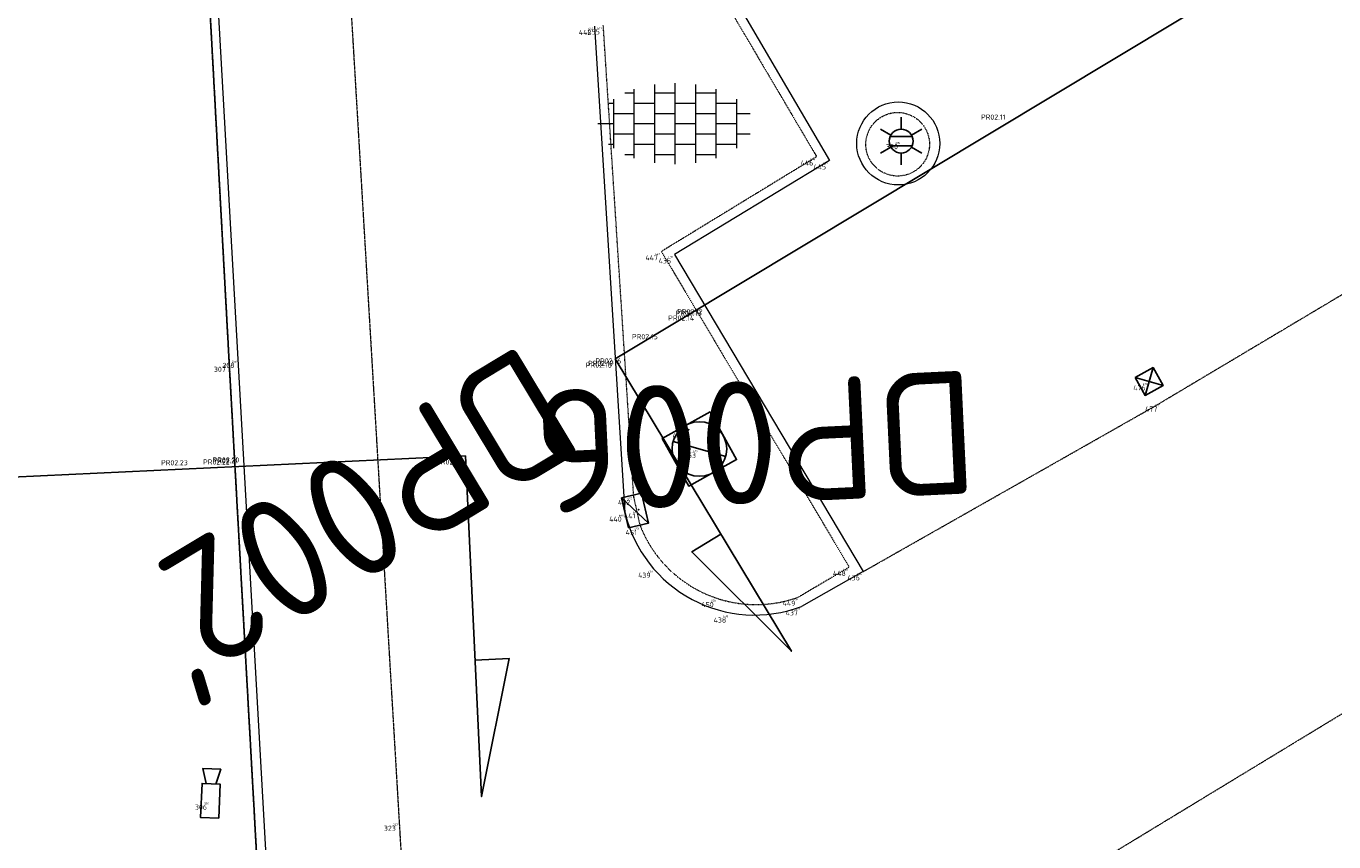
# Model space of a CAD drawing. Header units: millimetres. Extents: x 109167 to 931660, y 98993 to 321604.
# Tile 19 of 39: x 735206 to 754349, y 190371 to 202322. Entities that reach past the tile are written whole.
import ezdxf
from ezdxf.enums import TextEntityAlignment as Align

# ---------------------------------------------------------------- set-up
doc = ezdxf.new("R2010")
doc.units = ezdxf.units.MM
for name, pattern in [('AM-AS', [16, 10, -2, 2, -2]), ('JIS_08_15', [17.25, 15, -0.75, 0.75, -0.75]), ('XX-DASHDOT', [10, 3, -2, 0, -2, 3]), ('XX-HIDDEN', [4, 2, -2])]:
    doc.linetypes.add(name, pattern=pattern)
for name, color, linetype in [('- Plangrens ingemeten', 3, 'JIS_08_15'), ('B-ME-AL-SITUATIEMETING-S', 7, 'Continuous'), ('B-WE-AL-PROFIELLOCATIE-S', 7, 'Continuous'), ('B-WE-AL-SITUATIEMETING-S', 7, 'Continuous'), ('X-XX-AL-MEETPUNT_DATA_PUNTNUMMER-T18', 7, 'Continuous')]:
    doc.layers.add(name, color=color, linetype=linetype)
for name, color, linetype, lineweight in [('B-WE-AM-AS_HULPLIJN-G', 130, 'AM-AS', 18), ('B-WE-IE-MEUBILAIR_WEGMEUBILAIR_CAMERA-S', 7, 'Continuous', 25), ('B-WE-IE-MEUBILAIR_WEGMEUBILAIR_LICHTMAST-S', 7, 'Continuous', 25), ('B-WE-RI-HWA_KOLK-S', 150, 'Continuous', 25), ('B-WE-RI-PUT_BETON-S', 7, 'Continuous', 25), ('B-WE-VH-KANTOPSLUITING_ACHTERKANTBAND-G', 40, 'XX-DASHDOT', 18), ('B-WE-VH-KANTVERHARDING-G', 40, 'Continuous', 18), ('B-WE-VH-MATERIAALGRENS-G', 7, 'XX-HIDDEN', 18), ('B-WE-VH-VERHARDING_TEGEL-S', 252, 'Continuous', 25), ('X-XX-AL-MEETPUNT-S', 7, 'Continuous', 25)]:
    doc.layers.add(name, color=color, linetype=linetype, lineweight=lineweight)
doc.styles.add('NLCS-ISO-ANNOTATIVE-T18', font='NLCS-ISO.ttf', dxfattribs={"height": 1.8})
doc.styles.add('NLCS-ISO-M1000-T18', font='NLCS-ISO.ttf', dxfattribs={"height": 1.8})

# ---------------------------------------------------------------- blocks, each defined once
blk = doc.blocks.new('SAL-MEETPUNT_MARKER-SO')
at = {"layer": 'X-XX-AL-MEETPUNT_DATA_PUNTNUMMER-T18', "style": 'NLCS-ISO-ANNOTATIVE-T18'}
blk.add_attdef('PUNTID', text='', height=1.5, dxfattribs=at).set_placement((-1, -2.59), align=Align.RIGHT)
blk = doc.blocks.new('SIE-WEG_CAMERA-SO')
at = {"flags": 128}
blk.add_lwpolyline([(-1.25, -0.663), (1.25, -0.663), (1.25, 0.663), (-1.25, 0.663)], close=True, dxfattribs=at)
blk.add_lwpolyline([(1.25, 0.356), (2.34, 0.663), (2.34, -0.663), (1.25, -0.356)], dxfattribs=at)
blk = doc.blocks.new('B-SRI-KOLK_TROTTOIR-SO')
at = {"color": 0, "flags": 128}
blk.add_lwpolyline([(1.5, 1.125), (0, 1.125), (0, -1.125), (1.5, -1.125)], close=True, dxfattribs=at)
blk.add_lwpolyline([(0, 1.125), (1.5, -1.125)], dxfattribs=at)
blk = doc.blocks.new('SAL-MEETPUNT_DUMMY-SO')
at = {"color": 0}
blk.add_point((0, 0), dxfattribs=at)
blk = doc.blocks.new('B-SRI-PUT_BETON-SO')
blk.add_line((-1.414, -1.414), (1.414, 1.414))
at = {"lineweight": -3, "flags": 128}
blk.add_lwpolyline([(2, -2), (2, 2), (-2, 2), (-2, -2)], close=True, dxfattribs=at)
at = {"lineweight": -3}
blk.add_circle((0, 0), 2, dxfattribs=at)
blk = doc.blocks.new('B-SRI-KOLK_STRAAT-SO')
at = {"color": 0, "flags": 128}
blk.add_lwpolyline([(-0.75, -0.75), (0.75, -0.75), (0.75, 0.75), (-0.75, 0.75)], close=True, dxfattribs=at)
for points in [[(-0.75, -0.75), (0.75, 0.75)], [(0.75, -0.75), (-0.75, 0.75)]]:
    blk.add_lwpolyline(points, dxfattribs=at)
blk = doc.blocks.new('B-SIE-WEG_LICHTMAST-SO')
at = {"color": 0, "linetype": 'ByBlock', "lineweight": -2}
for points in [[(0, 0.875), (0, 1.75)], [(-0.758, 0.437), (-1.516, 0.875)], [(-0.804, 0.346), (0.804, 0.346)], [(0.758, 0.437), (1.516, 0.875)], [(-0.758, -0.438), (-1.516, -0.875)], [(-0.804, -0.346), (0.804, -0.346)], [(0, -0.875), (0, -1.75)], [(0.758, -0.438), (1.516, -0.875)]]:
    blk.add_lwpolyline(points, dxfattribs=at)
blk.add_circle((0, 0), 0.875, dxfattribs=at)
at = {"color": 0, "linetype": 'ByBlock', "lineweight": -2, "style": 'NLCS-ISO-ANNOTATIVE-T18'}
blk.add_attdef('SYMBOOL', (2.5, -2.5), '', height=1.8, dxfattribs=at)
blk = doc.blocks.new('SVH-TEGEL-SO')
at = {"lineweight": 18}
for p, q in [((0, -2.973), (0, 2.973)), ((-3.698, 2.25), (-3, 2.25)), ((-3, -2.521), (-3, 2.521)), ((-1.5, -2.866), (-1.5, 2.866)), ((-1.5, 2.25), (0, 2.25)), ((1.5, -2.866), (1.5, 2.866)), ((1.5, 2.25), (3, 2.25)), ((3, -2.521), (3, 2.521)), ((-4.885, 1.5), (-4.5, 1.5)), ((-4.5, -1.802), (-4.5, 1.802)), ((-3, 1.5), (-1.5, 1.5)), ((0, 1.5), (1.5, 1.5)), ((3, 1.5), (4.5, 1.5)), ((4.5, -1.802), (4.5, 1.802)), ((-5.658, 0), (-4.5, 0)), ((-4.5, 0.75), (-3, 0.75)), ((-3, 0), (-1.5, 0)), ((-1.5, 0.75), (0, 0.75)), ((0, 0), (1.5, 0)), ((1.5, 0.75), (3, 0.75)), ((3, 0), (4.5, 0)), ((4.5, 0.75), (5.475, 0.75)), ((-4.5, -0.75), (-3, -0.75)), ((-1.5, -0.75), (0, -0.75)), ((1.5, -0.75), (3, -0.75)), ((4.5, -0.75), (5.475, -0.75)), ((-4.885, -1.5), (-4.5, -1.5)), ((-3, -1.5), (-1.5, -1.5)), ((0, -1.5), (1.5, -1.5)), ((3, -1.5), (4.5, -1.5)), ((-3.698, -2.25), (-3, -2.25)), ((-1.5, -2.25), (0, -2.25)), ((1.5, -2.25), (3, -2.25))]:
    blk.add_line(p, q, dxfattribs=at)
at = {"lineweight": 18, "style": 'NLCS-ISO-M1000-T18'}
blk.add_attdef('FORMAAT', text='', height=1.8, dxfattribs=at).set_placement((-5.758, 0), align=Align.MIDDLE_RIGHT)
blk.add_attdef('KLEUR', text='', height=1.8, dxfattribs=at).set_placement((5.902, 0), align=Align.MIDDLE_LEFT)
blk = doc.blocks.new('SAL-PROFIEL_LOCATIE_RECHTS-SO')
at = {"color": 0, "linetype": 'ByBlock', "lineweight": -2}
blk.add_lwpolyline([(0, 0), (0, 5), (0.5, 3), (0, 3)], dxfattribs=at)
at = {"color": 0, "linetype": 'ByBlock', "lineweight": -2, "style": 'NLCS-ISO-ANNOTATIVE-T18'}
blk.add_attdef('PROFNUMMER', text='', height=1.8, dxfattribs=at).set_placement((1, 0), align=Align.MIDDLE_LEFT)
blk = doc.blocks.new('SAL-PROFIEL_LOCATIE_LINKS-SO')
at = {"color": 0, "linetype": 'ByBlock', "lineweight": -2}
blk.add_lwpolyline([(0, 0), (0, 5), (-0.5, 3), (0, 3)], dxfattribs=at)
at = {"color": 0, "linetype": 'ByBlock', "lineweight": -2, "style": 'NLCS-ISO-ANNOTATIVE-T18'}
blk.add_attdef('PROFNUMMER', text='', height=1.8, dxfattribs=at).set_placement((-1, 0), align=Align.MIDDLE_RIGHT)

msp = doc.modelspace()

# ---------------------------------------------------------------- linework, layer by layer
at = {"layer": '- Plangrens ingemeten', "elevation": 388.4}
msp.add_lwpolyline([(736184.9, 232840.4), (737842.5, 230036.8), (737927.7, 229693.5), (737821.9, 229296.1), (736557.7, 226284.2), (737062.5, 216825.4), (737634.5, 207385.1), (738178.7, 197386.2), (738470, 192154.1), (738761.2, 186921.9)], dxfattribs=at)
at = {"layer": 'B-WE-AL-PROFIELLOCATIE-S', "elevation": 443.6}
for points in [[(782306.6, 220601.7), (743830.5, 197448.1)], [(741636.6, 196029), (731263.6, 195538.1)]]:
    msp.add_lwpolyline(points, dxfattribs=at)
at = {"layer": 'B-WE-AM-AS_HULPLIJN-G'}
msp.add_polyline3d([(738380.3, 229299.4, 312.1), (739496.3, 210421.1, 245.4), (740666.9, 190662, 183.6), (741821.1, 170815.2, 39.4), (742984.7, 150855.1, -147.9)], dxfattribs=at)
at = {"layer": 'B-WE-VH-KANTOPSLUITING_ACHTERKANTBAND-G'}
for points in [[(738761.2, 186921.9, 288.1), (738178.7, 197386.2, 300.9), (737634.5, 207385.1, 350.9), (737062.5, 216825.4, 379.6), (736557.7, 226284.2, 403.9), (737821.9, 229296.1, 413.6), (737927.7, 229693.5, 418.8), (737842.5, 230036.8, 403.6), (736184.9, 232840.4, 388.4), (735804.9, 240408.2, 385.9)], [(744494.5, 204285.3, 305.4), (746777.6, 200409.7, 264.8)], [(744197.2, 194995.9, 122.3), (744099.8, 195434.9, 128.9), (743655, 202331, 285)], [(746777.6, 200409.7, 264.8), (744504.5, 199020.4, 226.4), (747254.3, 194396.5, 123.7), (746517.4, 193958.7, 105.9)]]:
    msp.add_polyline3d(points, dxfattribs=at)
msp.add_circle((747963.8, 200591.4, 366.2), 465.9, dxfattribs=at)
msp.add_arc((745890.9, 195671, 122.3), 1823.3, 201.73039, 290.09742, dxfattribs=at)
at = {"layer": 'B-WE-VH-KANTVERHARDING-G'}
for points in [[(735315, 265155.2, 311.6), (735446.1, 256418.1, 281.4), (735469.5, 253648.5, 273.1), (735488, 253122.4, 211.7), (735758.4, 244886.4, 250.8), (735947.9, 240097.6, 284.1), (736154.8, 236096.5, 245.8), (736317.6, 232867.8, 315.6), (738032.1, 230041.1, 301.8), (738085.1, 229767, 303.4), (737989.1, 229292.3, 315.8), (737781.5, 228799.7, 300.4), (737549, 228275.9, 319.1), (736693.8, 226284.8, 308.1), (737224.1, 216840.8, 274.2), (737742.1, 207408.2, 242.4), (738306.8, 197444.1, 228.6), (738893.3, 186958.4, 186.7)], [(744543.8, 204489.5, 189.8), (746965.8, 200352.9, 145.2), (744696.9, 198975.1, 119.2)], [(743973.4, 195192.3, -17.9), (743528.5, 202322.4, 169.9)], [(744696.9, 198975.1, 119.2), (747459.8, 194331.5, 2.2), (746553.9, 193818.6, -4.3)]]:
    msp.add_polyline3d(points, dxfattribs=at)
msp.add_circle((747972.4, 200603.6, 269), 607.8, dxfattribs=at)
msp.add_arc((745869.2, 195643, 9.3), 1948.6, 193.37129, 290.57251, dxfattribs=at)
at = {"layer": 'B-WE-VH-MATERIAALGRENS-G'}
for points in [[(744543.8, 204489.5, 189.8), (746730.6, 205926.1, 236.8), (756667.2, 211868.6, 217.4), (766186.2, 217545.7, 217.3), (772911.9, 221563.5, 212.6), (773215.8, 221711.8, 210.8), (773945.3, 221673.4, 201.2), (774408.3, 221286.2, 202.9), (778143.3, 215119.1, 29.9), (778660.1, 214210.5, 55.1), (778893.9, 213553, 12.8), (778774.4, 213119.8, 4.6), (778271.4, 212580.4, -3.9), (771572, 208598.8, -88.1), (762150.1, 202967.9, -106), (751815.4, 196804.3, -36.2)], [(745148.3, 186459.9, 100.5), (746181.5, 187211.8, 98.2), (755726.9, 193013.5, 97.6), (765201.8, 198735.8, 0.5), (774638.3, 204333.2, -0.4), (780998.9, 208124.2, 67.6), (781311, 208243.4, 72.6), (781944.3, 208221.5, 76.2), (782425.8, 207954.5, 76.5), (786754.2, 200887.4, -32.6), (787120.5, 200192.7, 4.6), (787080.3, 199839, 15.6), (786845.1, 199372.8, 3.5), (786296.9, 198985.4, 2.5), (780005, 195217.7, -27.3), (770614.3, 189612, -36.6), (761140.5, 183964, -25.8), (751689.7, 178321.8, -66.9)], [(747459.8, 194331.5, 2.2), (751815.4, 196804.3, -36.2)]]:
    msp.add_polyline3d(points, dxfattribs=at)

# ---------------------------------------------------------------- block references
at = {"layer": 'B-ME-AL-SITUATIEMETING-S'}
ref = msp.add_blockref('SAL-MEETPUNT_MARKER-SO', (743528.5, 202322.4, 169.8), dxfattribs=dict(at, xscale=20, yscale=20, zscale=20))
ref.add_attrib('PUNTID', '442', dxfattribs={"layer": 'X-XX-AL-MEETPUNT_DATA_PUNTNUMMER-T18', "height": 30, "style": 'NLCS-ISO-ANNOTATIVE-T18'}).set_placement((743508.5, 202270.7, 169.8), align=Align.RIGHT)
ref = msp.add_blockref('SAL-MEETPUNT_MARKER-SO', (743655, 202331, 284.9), dxfattribs=dict(at, xscale=20, yscale=20, zscale=20))
ref.add_attrib('PUNTID', '455', dxfattribs={"layer": 'X-XX-AL-MEETPUNT_DATA_PUNTNUMMER-T18', "height": 30, "style": 'NLCS-ISO-ANNOTATIVE-T18'}).set_placement((743635, 202279.3, 284.9), align=Align.RIGHT)
ref = msp.add_blockref('SAL-MEETPUNT_MARKER-SO', (748018.4, 200648.3, 309.9), dxfattribs=dict(at, xscale=20, yscale=20, zscale=20))
ref.add_attrib('PUNTID', '390', dxfattribs={"layer": 'X-XX-AL-MEETPUNT_DATA_PUNTNUMMER-T18', "height": 30, "style": 'NLCS-ISO-ANNOTATIVE-T18'}).set_placement((747998.4, 200596.6, 309.9), align=Align.RIGHT)
ref = msp.add_blockref('SAL-MEETPUNT_MARKER-SO', (746777.6, 200409.7, 264.8), dxfattribs=dict(at, xscale=20, yscale=20, zscale=20))
ref.add_attrib('PUNTID', '446', dxfattribs={"layer": 'X-XX-AL-MEETPUNT_DATA_PUNTNUMMER-T18', "height": 30, "style": 'NLCS-ISO-ANNOTATIVE-T18'}).set_placement((746757.6, 200358, 264.8), align=Align.RIGHT)
ref = msp.add_blockref('SAL-MEETPUNT_MARKER-SO', (746965.8, 200352.9, 145.2), dxfattribs=dict(at, xscale=20, yscale=20, zscale=20))
ref.add_attrib('PUNTID', '445', dxfattribs={"layer": 'X-XX-AL-MEETPUNT_DATA_PUNTNUMMER-T18', "height": 30, "style": 'NLCS-ISO-ANNOTATIVE-T18'}).set_placement((746945.8, 200301.2, 145.2), align=Align.RIGHT)
ref = msp.add_blockref('SAL-MEETPUNT_MARKER-SO', (744504.5, 199020.4, 226.4), dxfattribs=dict(at, xscale=20, yscale=20, zscale=20))
ref.add_attrib('PUNTID', '447', dxfattribs={"layer": 'X-XX-AL-MEETPUNT_DATA_PUNTNUMMER-T18', "height": 30, "style": 'NLCS-ISO-ANNOTATIVE-T18'}).set_placement((744484.5, 198968.7, 226.4), align=Align.RIGHT)
ref = msp.add_blockref('SAL-MEETPUNT_MARKER-SO', (744696.9, 198975.1, 119.2), dxfattribs=dict(at, xscale=20, yscale=20, zscale=20))
ref.add_attrib('PUNTID', '435', dxfattribs={"layer": 'X-XX-AL-MEETPUNT_DATA_PUNTNUMMER-T18', "height": 30, "style": 'NLCS-ISO-ANNOTATIVE-T18'}).set_placement((744676.9, 198923.4, 119.2), align=Align.RIGHT)
ref = msp.add_blockref('SAL-MEETPUNT_MARKER-SO', (738178.7, 197386.2, 300.9), dxfattribs=dict(at, xscale=20, yscale=20, zscale=20))
ref.add_attrib('PUNTID', '307', dxfattribs={"layer": 'X-XX-AL-MEETPUNT_DATA_PUNTNUMMER-T18', "height": 30, "style": 'NLCS-ISO-ANNOTATIVE-T18'}).set_placement((738158.7, 197334.5, 300.9), align=Align.RIGHT)
ref = msp.add_blockref('SAL-MEETPUNT_MARKER-SO', (738306.8, 197444.1, 228.6), dxfattribs=dict(at, xscale=20, yscale=20, zscale=20))
ref.add_attrib('PUNTID', '208', dxfattribs={"layer": 'X-XX-AL-MEETPUNT_DATA_PUNTNUMMER-T18', "height": 30, "style": 'NLCS-ISO-ANNOTATIVE-T18'}).set_placement((738286.8, 197392.4, 228.6), align=Align.RIGHT)
ref = msp.add_blockref('SAL-MEETPUNT_MARKER-SO', (751643.9, 197115.1, -32.1), dxfattribs=dict(at, xscale=20, yscale=20, zscale=20))
ref.add_attrib('PUNTID', '476', dxfattribs={"layer": 'X-XX-AL-MEETPUNT_DATA_PUNTNUMMER-T18', "height": 30, "style": 'NLCS-ISO-ANNOTATIVE-T18'}).set_placement((751623.9, 197063.4, -32.1), align=Align.RIGHT)
ref = msp.add_blockref('SAL-MEETPUNT_MARKER-SO', (751815.4, 196804.3, -36.2), dxfattribs=dict(at, xscale=20, yscale=20, zscale=20))
ref.add_attrib('PUNTID', '477', dxfattribs={"layer": 'X-XX-AL-MEETPUNT_DATA_PUNTNUMMER-T18', "height": 30, "style": 'NLCS-ISO-ANNOTATIVE-T18'}).set_placement((751795.4, 196752.6, -36.2), align=Align.RIGHT)
ref = msp.add_blockref('SAL-MEETPUNT_MARKER-SO', (744903.2, 196412.2, 161.6), dxfattribs=dict(at, xscale=20, yscale=20, zscale=20))
ref.add_attrib('PUNTID', '454', dxfattribs={"layer": 'X-XX-AL-MEETPUNT_DATA_PUNTNUMMER-T18', "height": 30, "style": 'NLCS-ISO-ANNOTATIVE-T18'}).set_placement((744883.2, 196360.5, 161.6), align=Align.RIGHT)
ref = msp.add_blockref('SAL-MEETPUNT_MARKER-SO', (745061.5, 196127.3, 161.3), dxfattribs=dict(at, xscale=20, yscale=20, zscale=20))
ref.add_attrib('PUNTID', '453', dxfattribs={"layer": 'X-XX-AL-MEETPUNT_DATA_PUNTNUMMER-T18', "height": 30, "style": 'NLCS-ISO-ANNOTATIVE-T18'}).set_placement((745041.5, 196075.6, 161.3), align=Align.RIGHT)
ref = msp.add_blockref('SAL-MEETPUNT_MARKER-SO', (744099.8, 195434.9, 128.9), dxfattribs=dict(at, xscale=20, yscale=20, zscale=20))
ref.add_attrib('PUNTID', '452', dxfattribs={"layer": 'X-XX-AL-MEETPUNT_DATA_PUNTNUMMER-T18', "height": 30, "style": 'NLCS-ISO-ANNOTATIVE-T18'}).set_placement((744079.8, 195383.2, 128.9), align=Align.RIGHT)
ref = msp.add_blockref('SAL-MEETPUNT_MARKER-SO', (743973.4, 195192.3, -17.9), dxfattribs=dict(at, xscale=20, yscale=20, zscale=20))
ref.add_attrib('PUNTID', '440', dxfattribs={"layer": 'X-XX-AL-MEETPUNT_DATA_PUNTNUMMER-T18', "height": 30, "style": 'NLCS-ISO-ANNOTATIVE-T18'}).set_placement((743953.4, 195140.6, -17.9), align=Align.RIGHT)
ref = msp.add_blockref('SAL-MEETPUNT_MARKER-SO', (744173.7, 195239.5, 145.8), dxfattribs=dict(at, xscale=20, yscale=20, zscale=20))
ref.add_attrib('PUNTID', '441', dxfattribs={"layer": 'X-XX-AL-MEETPUNT_DATA_PUNTNUMMER-T18', "height": 30, "style": 'NLCS-ISO-ANNOTATIVE-T18'}).set_placement((744153.7, 195187.8, 145.8), align=Align.RIGHT)
ref = msp.add_blockref('SAL-MEETPUNT_MARKER-SO', (744197.2, 194995.9, 122.3), dxfattribs=dict(at, xscale=20, yscale=20, zscale=20))
ref.add_attrib('PUNTID', '451', dxfattribs={"layer": 'X-XX-AL-MEETPUNT_DATA_PUNTNUMMER-T18', "height": 30, "style": 'NLCS-ISO-ANNOTATIVE-T18'}).set_placement((744177.2, 194944.2, 122.3), align=Align.RIGHT)
ref = msp.add_blockref('SAL-MEETPUNT_MARKER-SO', (744396.8, 194368.4, 3.1), dxfattribs=dict(at, xscale=20, yscale=20, zscale=20))
ref.add_attrib('PUNTID', '439', dxfattribs={"layer": 'X-XX-AL-MEETPUNT_DATA_PUNTNUMMER-T18', "height": 30, "style": 'NLCS-ISO-ANNOTATIVE-T18'}).set_placement((744376.8, 194316.7, 3.1), align=Align.RIGHT)
ref = msp.add_blockref('SAL-MEETPUNT_MARKER-SO', (747254.3, 194396.5, 123.7), dxfattribs=dict(at, xscale=20, yscale=20, zscale=20))
ref.add_attrib('PUNTID', '448', dxfattribs={"layer": 'X-XX-AL-MEETPUNT_DATA_PUNTNUMMER-T18', "height": 30, "style": 'NLCS-ISO-ANNOTATIVE-T18'}).set_placement((747234.3, 194344.8, 123.7), align=Align.RIGHT)
ref = msp.add_blockref('SAL-MEETPUNT_MARKER-SO', (747459.8, 194331.5, 2.2), dxfattribs=dict(at, xscale=20, yscale=20, zscale=20))
ref.add_attrib('PUNTID', '436', dxfattribs={"layer": 'X-XX-AL-MEETPUNT_DATA_PUNTNUMMER-T18', "height": 30, "style": 'NLCS-ISO-ANNOTATIVE-T18'}).set_placement((747439.8, 194279.8, 2.2), align=Align.RIGHT)
ref = msp.add_blockref('SAL-MEETPUNT_MARKER-SO', (745320.5, 193939.2, 116.8), dxfattribs=dict(at, xscale=20, yscale=20, zscale=20))
ref.add_attrib('PUNTID', '450', dxfattribs={"layer": 'X-XX-AL-MEETPUNT_DATA_PUNTNUMMER-T18', "height": 30, "style": 'NLCS-ISO-ANNOTATIVE-T18'}).set_placement((745300.5, 193887.5, 116.8), align=Align.RIGHT)
ref = msp.add_blockref('SAL-MEETPUNT_MARKER-SO', (746517.4, 193958.7, 106), dxfattribs=dict(at, xscale=20, yscale=20, zscale=20))
ref.add_attrib('PUNTID', '449', dxfattribs={"layer": 'X-XX-AL-MEETPUNT_DATA_PUNTNUMMER-T18', "height": 30, "style": 'NLCS-ISO-ANNOTATIVE-T18'}).set_placement((746497.4, 193907, 106), align=Align.RIGHT)
ref = msp.add_blockref('SAL-MEETPUNT_MARKER-SO', (746553.9, 193818.6, -4.4), dxfattribs=dict(at, xscale=20, yscale=20, zscale=20))
ref.add_attrib('PUNTID', '437', dxfattribs={"layer": 'X-XX-AL-MEETPUNT_DATA_PUNTNUMMER-T18', "height": 30, "style": 'NLCS-ISO-ANNOTATIVE-T18'}).set_placement((746533.9, 193766.9, -4.4), align=Align.RIGHT)
ref = msp.add_blockref('SAL-MEETPUNT_MARKER-SO', (745503.6, 193712.3, -2.2), dxfattribs=dict(at, xscale=20, yscale=20, zscale=20))
ref.add_attrib('PUNTID', '438', dxfattribs={"layer": 'X-XX-AL-MEETPUNT_DATA_PUNTNUMMER-T18', "height": 30, "style": 'NLCS-ISO-ANNOTATIVE-T18'}).set_placement((745483.6, 193660.6, -2.2), align=Align.RIGHT)
ref = msp.add_blockref('SAL-MEETPUNT_MARKER-SO', (737903.4, 190971.9, 324.1), dxfattribs=dict(at, xscale=20, yscale=20, zscale=20))
ref.add_attrib('PUNTID', '306', dxfattribs={"layer": 'X-XX-AL-MEETPUNT_DATA_PUNTNUMMER-T18', "height": 30, "style": 'NLCS-ISO-ANNOTATIVE-T18'}).set_placement((737883.4, 190920.2, 324.1), align=Align.RIGHT)
ref = msp.add_blockref('SAL-MEETPUNT_MARKER-SO', (740666.9, 190662, 183.6), dxfattribs=dict(at, xscale=20, yscale=20, zscale=20))
ref.add_attrib('PUNTID', '323', dxfattribs={"layer": 'X-XX-AL-MEETPUNT_DATA_PUNTNUMMER-T18', "height": 30, "style": 'NLCS-ISO-ANNOTATIVE-T18'}).set_placement((740646.9, 190610.3, 183.6), align=Align.RIGHT)
at = {"layer": 'B-WE-AL-PROFIELLOCATIE-S', "xscale": 1000, "yscale": 1000, "zscale": 1000}
for name, p, rotation, values in [('SAL-PROFIEL_LOCATIE_RECHTS-SO', (743830.5, 197448.1, 443.6), 211.0380892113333, {'PROFNUMMER': "DP002'"}), ('SAL-PROFIEL_LOCATIE_LINKS-SO', (741636.6, 196029, 443.6), 182.7094889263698, {'PROFNUMMER': 'DP006'})]:
    msp.add_blockref(name, p, dxfattribs=dict(at, rotation=rotation)).add_auto_attribs(values)
at = {"layer": 'B-WE-AL-SITUATIEMETING-S'}
ref = msp.add_blockref('SAL-MEETPUNT_MARKER-SO', (743528.5, 202322.4, 169.8), dxfattribs=dict(at, xscale=50, yscale=50, zscale=50))
ref.add_attrib('PUNTID', '442', dxfattribs={"layer": 'X-XX-AL-MEETPUNT_DATA_PUNTNUMMER-T18', "height": 75, "style": 'NLCS-ISO-ANNOTATIVE-T18'}).set_placement((743478.5, 202193, 169.8), align=Align.RIGHT)
ref = msp.add_blockref('SAL-MEETPUNT_MARKER-SO', (743655, 202331, 284.9), dxfattribs=dict(at, xscale=50, yscale=50, zscale=50))
ref.add_attrib('PUNTID', '455', dxfattribs={"layer": 'X-XX-AL-MEETPUNT_DATA_PUNTNUMMER-T18', "height": 75, "style": 'NLCS-ISO-ANNOTATIVE-T18'}).set_placement((743605, 202201.6, 284.9), align=Align.RIGHT)
ref = msp.add_blockref('SAL-MEETPUNT_MARKER-SO', (749593, 201081.8, 135.2), dxfattribs=dict(at, xscale=50, yscale=50, zscale=50))
ref.add_attrib('PUNTID', 'PR02.11', dxfattribs={"layer": 'X-XX-AL-MEETPUNT_DATA_PUNTNUMMER-T18', "height": 75, "style": 'NLCS-ISO-ANNOTATIVE-T18'}).set_placement((749543, 200952.4, 135.2), align=Align.RIGHT)
ref = msp.add_blockref('SAL-MEETPUNT_MARKER-SO', (748018.4, 200648.3, 309.9), dxfattribs=dict(at, xscale=50, yscale=50, zscale=50))
ref.add_attrib('PUNTID', '390', dxfattribs={"layer": 'X-XX-AL-MEETPUNT_DATA_PUNTNUMMER-T18', "height": 75, "style": 'NLCS-ISO-ANNOTATIVE-T18'}).set_placement((747968.4, 200518.9, 309.9), align=Align.RIGHT)
ref = msp.add_blockref('SAL-MEETPUNT_MARKER-SO', (746777.6, 200409.7, 264.8), dxfattribs=dict(at, xscale=50, yscale=50, zscale=50))
ref.add_attrib('PUNTID', '446', dxfattribs={"layer": 'X-XX-AL-MEETPUNT_DATA_PUNTNUMMER-T18', "height": 75, "style": 'NLCS-ISO-ANNOTATIVE-T18'}).set_placement((746727.6, 200280.3, 264.8), align=Align.RIGHT)
ref = msp.add_blockref('SAL-MEETPUNT_MARKER-SO', (746965.8, 200352.9, 145.2), dxfattribs=dict(at, xscale=50, yscale=50, zscale=50))
ref.add_attrib('PUNTID', '445', dxfattribs={"layer": 'X-XX-AL-MEETPUNT_DATA_PUNTNUMMER-T18', "height": 75, "style": 'NLCS-ISO-ANNOTATIVE-T18'}).set_placement((746915.8, 200223.5, 145.2), align=Align.RIGHT)
ref = msp.add_blockref('SAL-MEETPUNT_MARKER-SO', (744504.5, 199020.4, 226.4), dxfattribs=dict(at, xscale=50, yscale=50, zscale=50))
ref.add_attrib('PUNTID', '447', dxfattribs={"layer": 'X-XX-AL-MEETPUNT_DATA_PUNTNUMMER-T18', "height": 75, "style": 'NLCS-ISO-ANNOTATIVE-T18'}).set_placement((744454.5, 198891, 226.4), align=Align.RIGHT)
ref = msp.add_blockref('SAL-MEETPUNT_MARKER-SO', (744696.9, 198975.1, 119.2), dxfattribs=dict(at, xscale=50, yscale=50, zscale=50))
ref.add_attrib('PUNTID', '435', dxfattribs={"layer": 'X-XX-AL-MEETPUNT_DATA_PUNTNUMMER-T18', "height": 75, "style": 'NLCS-ISO-ANNOTATIVE-T18'}).set_placement((744646.9, 198845.7, 119.2), align=Align.RIGHT)
ref = msp.add_blockref('SAL-MEETPUNT_MARKER-SO', (745140.4, 198208.7, 208.6), dxfattribs=dict(at, xscale=50, yscale=50, zscale=50))
ref.add_attrib('PUNTID', 'PR02.13', dxfattribs={"layer": 'X-XX-AL-MEETPUNT_DATA_PUNTNUMMER-T18', "height": 75, "style": 'NLCS-ISO-ANNOTATIVE-T18'}).set_placement((745090.4, 198079.3, 208.6), align=Align.RIGHT)
ref = msp.add_blockref('SAL-MEETPUNT_MARKER-SO', (745158.4, 198230.4, 90.9), dxfattribs=dict(at, xscale=50, yscale=50, zscale=50))
ref.add_attrib('PUNTID', 'PR02.12', dxfattribs={"layer": 'X-XX-AL-MEETPUNT_DATA_PUNTNUMMER-T18', "height": 75, "style": 'NLCS-ISO-ANNOTATIVE-T18'}).set_placement((745108.4, 198101, 90.9), align=Align.RIGHT)
ref = msp.add_blockref('SAL-MEETPUNT_MARKER-SO', (745035.4, 198137.1, 206.2), dxfattribs=dict(at, xscale=50, yscale=50, zscale=50))
ref.add_attrib('PUNTID', 'PR02.14', dxfattribs={"layer": 'X-XX-AL-MEETPUNT_DATA_PUNTNUMMER-T18', "height": 75, "style": 'NLCS-ISO-ANNOTATIVE-T18'}).set_placement((744985.4, 198007.7, 206.2), align=Align.RIGHT)
ref = msp.add_blockref('SAL-MEETPUNT_MARKER-SO', (744502.3, 197864.1, 229.1), dxfattribs=dict(at, xscale=50, yscale=50, zscale=50))
ref.add_attrib('PUNTID', 'PR02.15', dxfattribs={"layer": 'X-XX-AL-MEETPUNT_DATA_PUNTNUMMER-T18', "height": 75, "style": 'NLCS-ISO-ANNOTATIVE-T18'}).set_placement((744452.3, 197734.7, 229.1), align=Align.RIGHT)
ref = msp.add_blockref('SAL-MEETPUNT_MARKER-SO', (738306.8, 197444.1, 228.6), dxfattribs=dict(at, xscale=50, yscale=50, zscale=50))
ref.add_attrib('PUNTID', '208', dxfattribs={"layer": 'X-XX-AL-MEETPUNT_DATA_PUNTNUMMER-T18', "height": 75, "style": 'NLCS-ISO-ANNOTATIVE-T18'}).set_placement((738256.8, 197314.7, 228.6), align=Align.RIGHT)
ref = msp.add_blockref('SAL-MEETPUNT_MARKER-SO', (743830.5, 197448.1, 69.5), dxfattribs=dict(at, xscale=50, yscale=50, zscale=50))
ref.add_attrib('PUNTID', 'PR02.18', dxfattribs={"layer": 'X-XX-AL-MEETPUNT_DATA_PUNTNUMMER-T18', "height": 75, "style": 'NLCS-ISO-ANNOTATIVE-T18'}).set_placement((743780.5, 197318.7, 69.5), align=Align.RIGHT)
ref = msp.add_blockref('SAL-MEETPUNT_MARKER-SO', (743857.6, 197473.5, 191.7), dxfattribs=dict(at, xscale=50, yscale=50, zscale=50))
ref.add_attrib('PUNTID', 'PR02.17', dxfattribs={"layer": 'X-XX-AL-MEETPUNT_DATA_PUNTNUMMER-T18', "height": 75, "style": 'NLCS-ISO-ANNOTATIVE-T18'}).set_placement((743807.6, 197344.1, 191.7), align=Align.RIGHT)
ref = msp.add_blockref('SAL-MEETPUNT_MARKER-SO', (743967.5, 197508.8, 196.1), dxfattribs=dict(at, xscale=50, yscale=50, zscale=50))
ref.add_attrib('PUNTID', 'PR02.16', dxfattribs={"layer": 'X-XX-AL-MEETPUNT_DATA_PUNTNUMMER-T18', "height": 75, "style": 'NLCS-ISO-ANNOTATIVE-T18'}).set_placement((743917.5, 197379.4, 196.1), align=Align.RIGHT)
ref = msp.add_blockref('SAL-MEETPUNT_MARKER-SO', (738178.7, 197386.2, 300.9), dxfattribs=dict(at, xscale=50, yscale=50, zscale=50))
ref.add_attrib('PUNTID', '307', dxfattribs={"layer": 'X-XX-AL-MEETPUNT_DATA_PUNTNUMMER-T18', "height": 75, "style": 'NLCS-ISO-ANNOTATIVE-T18'}).set_placement((738128.7, 197256.8, 300.9), align=Align.RIGHT)
ref = msp.add_blockref('SAL-MEETPUNT_MARKER-SO', (751643.9, 197115.1, -32.1), dxfattribs=dict(at, xscale=50, yscale=50, zscale=50))
ref.add_attrib('PUNTID', '476', dxfattribs={"layer": 'X-XX-AL-MEETPUNT_DATA_PUNTNUMMER-T18', "height": 75, "style": 'NLCS-ISO-ANNOTATIVE-T18'}).set_placement((751593.9, 196985.7, -32.1), align=Align.RIGHT)
ref = msp.add_blockref('SAL-MEETPUNT_MARKER-SO', (751815.4, 196804.3, -36.2), dxfattribs=dict(at, xscale=50, yscale=50, zscale=50))
ref.add_attrib('PUNTID', '477', dxfattribs={"layer": 'X-XX-AL-MEETPUNT_DATA_PUNTNUMMER-T18', "height": 75, "style": 'NLCS-ISO-ANNOTATIVE-T18'}).set_placement((751765.4, 196674.9, -36.2), align=Align.RIGHT)
ref = msp.add_blockref('SAL-MEETPUNT_MARKER-SO', (744903.2, 196412.2, 161.6), dxfattribs=dict(at, xscale=50, yscale=50, zscale=50))
ref.add_attrib('PUNTID', '454', dxfattribs={"layer": 'X-XX-AL-MEETPUNT_DATA_PUNTNUMMER-T18', "height": 75, "style": 'NLCS-ISO-ANNOTATIVE-T18'}).set_placement((744853.2, 196282.8, 161.6), align=Align.RIGHT)
ref = msp.add_blockref('SAL-MEETPUNT_MARKER-SO', (745061.5, 196127.3, 161.3), dxfattribs=dict(at, xscale=50, yscale=50, zscale=50))
ref.add_attrib('PUNTID', '453', dxfattribs={"layer": 'X-XX-AL-MEETPUNT_DATA_PUNTNUMMER-T18', "height": 75, "style": 'NLCS-ISO-ANNOTATIVE-T18'}).set_placement((745011.5, 195997.9, 161.3), align=Align.RIGHT)
ref = msp.add_blockref('SAL-MEETPUNT_MARKER-SO', (737622.3, 196017.4, 335.9), dxfattribs=dict(at, xscale=50, yscale=50, zscale=50))
ref.add_attrib('PUNTID', 'PR02.23', dxfattribs={"layer": 'X-XX-AL-MEETPUNT_DATA_PUNTNUMMER-T18', "height": 75, "style": 'NLCS-ISO-ANNOTATIVE-T18'}).set_placement((737572.3, 195888, 335.9), align=Align.RIGHT)
ref = msp.add_blockref('SAL-MEETPUNT_MARKER-SO', (738236, 196028.6, 305.9), dxfattribs=dict(at, xscale=50, yscale=50, zscale=50))
ref.add_attrib('PUNTID', 'PR02.22', dxfattribs={"layer": 'X-XX-AL-MEETPUNT_DATA_PUNTNUMMER-T18', "height": 75, "style": 'NLCS-ISO-ANNOTATIVE-T18'}).set_placement((738186, 195899.2, 305.9), align=Align.RIGHT)
ref = msp.add_blockref('SAL-MEETPUNT_MARKER-SO', (738356.7, 196044.9, 299.6), dxfattribs=dict(at, xscale=50, yscale=50, zscale=50))
ref.add_attrib('PUNTID', 'PR02.21', dxfattribs={"layer": 'X-XX-AL-MEETPUNT_DATA_PUNTNUMMER-T18', "height": 75, "style": 'NLCS-ISO-ANNOTATIVE-T18'}).set_placement((738306.7, 195915.5, 299.6), align=Align.RIGHT)
ref = msp.add_blockref('SAL-MEETPUNT_MARKER-SO', (738374.9, 196058.5, 216.8), dxfattribs=dict(at, xscale=50, yscale=50, zscale=50))
ref.add_attrib('PUNTID', 'PR02.20', dxfattribs={"layer": 'X-XX-AL-MEETPUNT_DATA_PUNTNUMMER-T18', "height": 75, "style": 'NLCS-ISO-ANNOTATIVE-T18'}).set_placement((738324.9, 195929.1, 216.8), align=Align.RIGHT)
ref = msp.add_blockref('SAL-MEETPUNT_MARKER-SO', (741636.6, 196029, 171.9), dxfattribs=dict(at, xscale=50, yscale=50, zscale=50))
ref.add_attrib('PUNTID', 'PR02.19', dxfattribs={"layer": 'X-XX-AL-MEETPUNT_DATA_PUNTNUMMER-T18', "height": 75, "style": 'NLCS-ISO-ANNOTATIVE-T18'}).set_placement((741586.6, 195899.6, 171.9), align=Align.RIGHT)
ref = msp.add_blockref('SAL-MEETPUNT_MARKER-SO', (744099.8, 195434.9, 128.9), dxfattribs=dict(at, xscale=50, yscale=50, zscale=50))
ref.add_attrib('PUNTID', '452', dxfattribs={"layer": 'X-XX-AL-MEETPUNT_DATA_PUNTNUMMER-T18', "height": 75, "style": 'NLCS-ISO-ANNOTATIVE-T18'}).set_placement((744049.8, 195305.5, 128.9), align=Align.RIGHT)
ref = msp.add_blockref('SAL-MEETPUNT_MARKER-SO', (743973.4, 195192.3, -17.9), dxfattribs=dict(at, xscale=50, yscale=50, zscale=50))
ref.add_attrib('PUNTID', '440', dxfattribs={"layer": 'X-XX-AL-MEETPUNT_DATA_PUNTNUMMER-T18', "height": 75, "style": 'NLCS-ISO-ANNOTATIVE-T18'}).set_placement((743923.4, 195062.9, -17.9), align=Align.RIGHT)
ref = msp.add_blockref('SAL-MEETPUNT_MARKER-SO', (744173.7, 195239.5, 145.8), dxfattribs=dict(at, xscale=50, yscale=50, zscale=50))
ref.add_attrib('PUNTID', '441', dxfattribs={"layer": 'X-XX-AL-MEETPUNT_DATA_PUNTNUMMER-T18', "height": 75, "style": 'NLCS-ISO-ANNOTATIVE-T18'}).set_placement((744123.7, 195110.1, 145.8), align=Align.RIGHT)
ref = msp.add_blockref('SAL-MEETPUNT_MARKER-SO', (744197.2, 194995.9, 122.3), dxfattribs=dict(at, xscale=50, yscale=50, zscale=50))
ref.add_attrib('PUNTID', '451', dxfattribs={"layer": 'X-XX-AL-MEETPUNT_DATA_PUNTNUMMER-T18', "height": 75, "style": 'NLCS-ISO-ANNOTATIVE-T18'}).set_placement((744147.2, 194866.5, 122.3), align=Align.RIGHT)
ref = msp.add_blockref('SAL-MEETPUNT_MARKER-SO', (744396.8, 194368.4, 3.1), dxfattribs=dict(at, xscale=50, yscale=50, zscale=50))
ref.add_attrib('PUNTID', '439', dxfattribs={"layer": 'X-XX-AL-MEETPUNT_DATA_PUNTNUMMER-T18', "height": 75, "style": 'NLCS-ISO-ANNOTATIVE-T18'}).set_placement((744346.8, 194239, 3.1), align=Align.RIGHT)
ref = msp.add_blockref('SAL-MEETPUNT_MARKER-SO', (747254.3, 194396.5, 123.7), dxfattribs=dict(at, xscale=50, yscale=50, zscale=50))
ref.add_attrib('PUNTID', '448', dxfattribs={"layer": 'X-XX-AL-MEETPUNT_DATA_PUNTNUMMER-T18', "height": 75, "style": 'NLCS-ISO-ANNOTATIVE-T18'}).set_placement((747204.3, 194267.1, 123.7), align=Align.RIGHT)
ref = msp.add_blockref('SAL-MEETPUNT_MARKER-SO', (747459.8, 194331.5, 2.2), dxfattribs=dict(at, xscale=50, yscale=50, zscale=50))
ref.add_attrib('PUNTID', '436', dxfattribs={"layer": 'X-XX-AL-MEETPUNT_DATA_PUNTNUMMER-T18', "height": 75, "style": 'NLCS-ISO-ANNOTATIVE-T18'}).set_placement((747409.8, 194202.1, 2.2), align=Align.RIGHT)
ref = msp.add_blockref('SAL-MEETPUNT_MARKER-SO', (745320.5, 193939.2, 116.8), dxfattribs=dict(at, xscale=50, yscale=50, zscale=50))
ref.add_attrib('PUNTID', '450', dxfattribs={"layer": 'X-XX-AL-MEETPUNT_DATA_PUNTNUMMER-T18', "height": 75, "style": 'NLCS-ISO-ANNOTATIVE-T18'}).set_placement((745270.5, 193809.8, 116.8), align=Align.RIGHT)
ref = msp.add_blockref('SAL-MEETPUNT_MARKER-SO', (746517.4, 193958.7, 106), dxfattribs=dict(at, xscale=50, yscale=50, zscale=50))
ref.add_attrib('PUNTID', '449', dxfattribs={"layer": 'X-XX-AL-MEETPUNT_DATA_PUNTNUMMER-T18', "height": 75, "style": 'NLCS-ISO-ANNOTATIVE-T18'}).set_placement((746467.4, 193829.3, 106), align=Align.RIGHT)
ref = msp.add_blockref('SAL-MEETPUNT_MARKER-SO', (746553.9, 193818.6, -4.4), dxfattribs=dict(at, xscale=50, yscale=50, zscale=50))
ref.add_attrib('PUNTID', '437', dxfattribs={"layer": 'X-XX-AL-MEETPUNT_DATA_PUNTNUMMER-T18', "height": 75, "style": 'NLCS-ISO-ANNOTATIVE-T18'}).set_placement((746503.9, 193689.2, -4.4), align=Align.RIGHT)
ref = msp.add_blockref('SAL-MEETPUNT_MARKER-SO', (745503.6, 193712.3, -2.2), dxfattribs=dict(at, xscale=50, yscale=50, zscale=50))
ref.add_attrib('PUNTID', '438', dxfattribs={"layer": 'X-XX-AL-MEETPUNT_DATA_PUNTNUMMER-T18', "height": 75, "style": 'NLCS-ISO-ANNOTATIVE-T18'}).set_placement((745453.6, 193582.9, -2.2), align=Align.RIGHT)
ref = msp.add_blockref('SAL-MEETPUNT_MARKER-SO', (737903.4, 190971.9, 324.1), dxfattribs=dict(at, xscale=50, yscale=50, zscale=50))
ref.add_attrib('PUNTID', '306', dxfattribs={"layer": 'X-XX-AL-MEETPUNT_DATA_PUNTNUMMER-T18', "height": 75, "style": 'NLCS-ISO-ANNOTATIVE-T18'}).set_placement((737853.4, 190842.5, 324.1), align=Align.RIGHT)
ref = msp.add_blockref('SAL-MEETPUNT_MARKER-SO', (740666.9, 190662, 183.6), dxfattribs=dict(at, xscale=50, yscale=50, zscale=50))
ref.add_attrib('PUNTID', '323', dxfattribs={"layer": 'X-XX-AL-MEETPUNT_DATA_PUNTNUMMER-T18', "height": 75, "style": 'NLCS-ISO-ANNOTATIVE-T18'}).set_placement((740616.9, 190532.6, 183.6), align=Align.RIGHT)
at = {"layer": 'B-WE-IE-MEUBILAIR_WEGMEUBILAIR_CAMERA-S', "xscale": 200.0000000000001, "yscale": 200.0000000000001, "zscale": 200.0000000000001, "rotation": 87.54238914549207}
msp.add_blockref('SIE-WEG_CAMERA-SO', (737903.4, 190971.9, 324.1), dxfattribs=at)
at = {"layer": 'B-WE-IE-MEUBILAIR_WEGMEUBILAIR_LICHTMAST-S', "xscale": 200, "yscale": 200, "zscale": 200}
msp.add_blockref('B-SIE-WEG_LICHTMAST-SO', (748014.7, 200638.1, 317.9), dxfattribs=at)
at = {"layer": 'B-WE-RI-HWA_KOLK-S', "xscale": 200, "yscale": 200, "zscale": 200}
for name, p, rotation in [('B-SRI-KOLK_STRAAT-SO', (751643.9, 197115.1, -32.1), 298.8899930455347), ('B-SRI-KOLK_TROTTOIR-SO', (743973.4, 195192.3, -17.9), 13.25965093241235)]:
    msp.add_blockref(name, p, dxfattribs=dict(at, rotation=rotation))
at = {"layer": 'B-WE-RI-PUT_BETON-S', "xscale": 200, "yscale": 200, "zscale": 200, "rotation": 119.0580190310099}
msp.add_blockref('B-SRI-PUT_BETON-SO', (745061.5, 196127.3, 161.3), dxfattribs=at)
at = {"layer": 'B-WE-VH-VERHARDING_TEGEL-S', "xscale": 200, "yscale": 200, "zscale": 200}
msp.add_blockref('SVH-TEGEL-SO', (744708.7, 200894, 443.6), dxfattribs=at)
at = {"layer": 'X-XX-AL-MEETPUNT-S', "xscale": 1000, "yscale": 1000, "zscale": 1000}
for p in [(744903.2, 196412.2, 161.6), (744173.7, 195239.5, 145.8)]:
    msp.add_blockref('SAL-MEETPUNT_DUMMY-SO', p, dxfattribs=at)

doc.saveas('drawing.dxf')
